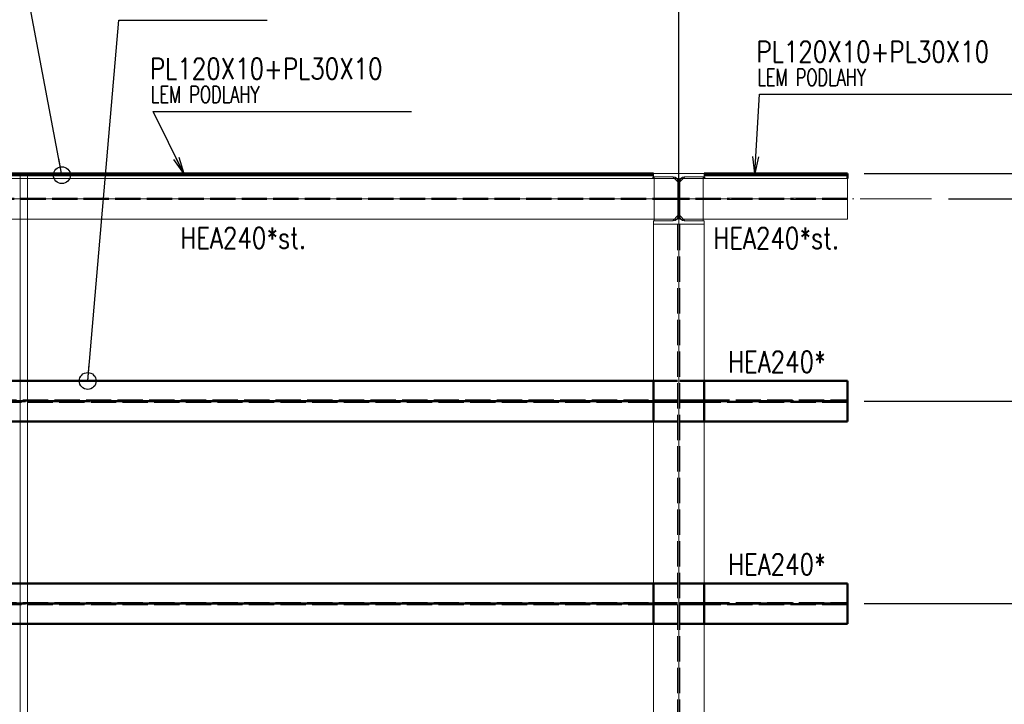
# Paper-space layout 'Layout1' of a CAD drawing. Extents: x -2 to 1677, y -36 to 422.
# Tile 64 of 100: x 1000 to 1117, y 254 to 335. Entities that reach past the tile are written whole.
import ezdxf

# ---------------------------------------------------------------- set-up
doc = ezdxf.new("R2010")
doc.units = 0
for name, pattern in [('ACAD_ISO02W100', [15, 12, -3]), ('ACAD_ISO04W100', [30.5, 24, -3, 0.5, -3]), ('HP_01_CER_B', [8, 5, -1, 1, -1])]:
    doc.linetypes.add(name, pattern=pattern)
doc.layers.get('0').update_dxf_attribs({"linetype": 'CONTINUOUS'})
doc.layers.get('DEFPOINTS').update_dxf_attribs({"color": 132, "linetype": 'CONTINUOUS'})
for name, color, linetype, lineweight in [('SS_1.ET-HALA_TaO-PRISTAVBA-PODLAH.NOSNIKY', 9, 'CONTINUOUS', 13), ('SS_1.ET-HALA_TaO-PRISTAVBA-SLOUP', 9, 'CONTINUOUS', 13), ('SS_1.ET-HALA_TaO-RASTR', 7, 'HP_01_CER_B', 13), ('SS_2.ET-HALA_TaO-PRISTAVBA-PODLAH.NOSNIKY', 172, 'CONTINUOUS', 50), ('SS_2.ET-HALA_TaO-PRISTAVBA-PODLAHA_LEM', 140, 'CONTINUOUS', 50), ('SS_2.ET-HALA_TaO-PRISTAVBA-TRAPEZ.PLECH', 153, 'CONTINUOUS', 18), ('SS_KOTY', 3, 'CONTINUOUS', 25), ('SS_POPIS_PROFILU', 13, 'CONTINUOUS', 25), ('SS_POPIS_PROFILU_S355', 2, 'CONTINUOUS', 35), ('SS_STAV.OK-POPIS_PROFILU', 9, 'CONTINUOUS', 13)]:
    doc.layers.add(name, color=color, linetype=linetype, lineweight=lineweight)
doc.styles.add('ROMANS', font='romans.shx', dxfattribs={"width": 0.8})
doc.styles.add('romans.shx', font='romans.shx', dxfattribs={"height": 5})
doc.linetypes.add('ZIGZAG', pattern='A,0.00254,-5.08,[131,ltypeshp.shx,S=5.08,R=0,X=-5.08,Y=0],-10.16,[131,ltypeshp.shx,S=5.08,R=180,X=5.08,Y=0],-5.08', length=20.32254)
doc.dimstyles.new('A-1_(2.5)_50AS', dxfattribs={"dimtxt": 2.5, "dimasz": 2, "dimexe": 1, "dimexo": 2, "dimgap": 0, "dimtad": 0, "dimdec": 1, "dimlfac": 50, "dimrnd": 1, "dimtxsty": 'ROMANS', "dimblk1": 'OBLIQUE', "dimblk2": 'OBLIQUE', "dimsah": 1, "dimcen": 2, "dimclrd": 256, "dimclre": 256, "dimclrt": 256, "dimadec": 1, "dimazin": 2, "dimtfac": 0.714286, "dimtdec": 1, "dimtmove": 0, "dimatfit": 3, "dimldrblk": 'OPEN', "dimfxl": 1, "dimtvp": 1.142857, "dimtfill": 1, "dimtolj": 1, "dimlwd": -1, "dimlwe": -1, "dimarcsym": 0})

# ---------------------------------------------------------------- blocks, each defined once
blk = doc.blocks.new('_Oblique')
at = {"color": 0, "linetype": 'ByBlock', "lineweight": -2}
blk.add_line((-0.5, -0.5), (0.5, 0.5), dxfattribs=at)
blk = doc.blocks.new('*D21')
at = {"layer": 'DEFPOINTS', "color": 0, "transparency": 16777216}
for p in [(1078.27, 358.4), (958.27, 313.63, -5000.4), (1078.27, 313.63, -5010.4)]:
    blk.add_point(p, dxfattribs=at)
at = {"layer": 'SS_KOTY', "transparency": 16777216}
for p, q in [((958.27, 315.63), (958.27, 359.4)), ((1078.27, 315.63), (1078.27, 359.4)), ((958.27, 358.4), (1078.27, 358.4))]:
    blk.add_line(p, q, dxfattribs=at)
at = {"layer": 'SS_KOTY', "transparency": 16777216, "xscale": 2, "yscale": 2, "zscale": 2, "rotation": 180}
blk.add_blockref('_Oblique', (958.27, 358.4), dxfattribs=at)
at = {"layer": 'SS_KOTY', "transparency": 16777216, "xscale": 2, "yscale": 2, "zscale": 2}
blk.add_blockref('_Oblique', (1078.27, 358.4), dxfattribs=at)
at = {"layer": 'SS_KOTY', "transparency": 16777216, "insert": (1018.27, 361.26), "char_height": 2.5, "attachment_point": 5, "style": 'ROMANS', "bg_fill": 3, "box_fill_scale": 1.1, "bg_fill_color": 256, "bg_fill_true_color": 13158600, "bg_fill_transparency": 0}
blk.add_mtext('\\A1;6000', dxfattribs=at)
blk = doc.blocks.new('_OPEN')
at = {"color": 0, "linetype": 'ByBlock'}
for p, q in [((-1, 0.167), (0, 0)), ((0, 0), (-1, -0.167)), ((0, 0), (-1, 0))]:
    blk.add_line(p, q, dxfattribs=at)
blk = doc.blocks.new('*D27')
at = {"layer": 'DEFPOINTS', "color": 0, "transparency": 16777216}
for p in [(1098.27, 265.63, -5010.4), (1126.25, 265.63), (1098.27, 241.63, -5010.4)]:
    blk.add_point(p, dxfattribs=at)
at = {"layer": 'SS_KOTY', "transparency": 16777216}
for p, q in [((1100.27, 265.63), (1127.25, 265.63)), ((1126.25, 241.63), (1126.25, 265.63)), ((1100.27, 241.63), (1127.25, 241.63))]:
    blk.add_line(p, q, dxfattribs=at)
at = {"layer": 'SS_KOTY', "transparency": 16777216, "xscale": 2, "yscale": 2, "zscale": 2}
for p, rotation in [((1126.25, 265.63), 90), ((1126.25, 241.63), 270)]:
    blk.add_blockref('_Oblique', p, dxfattribs=dict(at, rotation=rotation))
at = {"layer": 'SS_KOTY', "transparency": 16777216, "insert": (1123.39, 253.63), "char_height": 2.5, "attachment_point": 5, "rotation": 90, "style": 'ROMANS', "bg_fill": 3, "box_fill_scale": 1.1, "bg_fill_color": 256, "bg_fill_true_color": 13158600, "bg_fill_transparency": 0}
blk.add_mtext('\\A1;1200', dxfattribs=at)
blk = doc.blocks.new('*D28')
at = {"layer": 'DEFPOINTS', "color": 0, "transparency": 16777216}
for p in [(1098.27, 289.63, -5010.4), (1126.25, 289.63), (1098.27, 265.63, -5010.4)]:
    blk.add_point(p, dxfattribs=at)
at = {"layer": 'SS_KOTY', "transparency": 16777216}
for p, q in [((1100.27, 289.63), (1127.25, 289.63)), ((1126.25, 265.63), (1126.25, 289.63)), ((1100.27, 265.63), (1127.25, 265.63))]:
    blk.add_line(p, q, dxfattribs=at)
at = {"layer": 'SS_KOTY', "transparency": 16777216, "xscale": 2, "yscale": 2, "zscale": 2}
for p, rotation in [((1126.25, 289.63), 90), ((1126.25, 265.63), 270)]:
    blk.add_blockref('_Oblique', p, dxfattribs=dict(at, rotation=rotation))
at = {"layer": 'SS_KOTY', "transparency": 16777216, "insert": (1123.39, 277.63), "char_height": 2.5, "attachment_point": 5, "rotation": 90, "style": 'ROMANS', "bg_fill": 3, "box_fill_scale": 1.1, "bg_fill_color": 256, "bg_fill_true_color": 13158600, "bg_fill_transparency": 0}
blk.add_mtext('\\A1;1200', dxfattribs=at)
blk = doc.blocks.new('*D29')
at = {"layer": 'DEFPOINTS', "color": 0, "transparency": 16777216}
for p in [(1108.27, 313.63), (1126.25, 313.63), (1098.27, 289.63, -5010.4)]:
    blk.add_point(p, dxfattribs=at)
at = {"layer": 'SS_KOTY', "transparency": 16777216}
for p, q in [((1110.27, 313.63), (1127.25, 313.63)), ((1126.25, 289.63), (1126.25, 313.63)), ((1100.27, 289.63), (1127.25, 289.63))]:
    blk.add_line(p, q, dxfattribs=at)
at = {"layer": 'SS_KOTY', "transparency": 16777216, "xscale": 2, "yscale": 2, "zscale": 2}
for p, rotation in [((1126.25, 313.63), 90), ((1126.25, 289.63), 270)]:
    blk.add_blockref('_Oblique', p, dxfattribs=dict(at, rotation=rotation))
at = {"layer": 'SS_KOTY', "transparency": 16777216, "insert": (1123.39, 301.63), "char_height": 2.5, "attachment_point": 5, "rotation": 90, "style": 'ROMANS', "bg_fill": 3, "box_fill_scale": 1.1, "bg_fill_color": 256, "bg_fill_true_color": 13158600, "bg_fill_transparency": 0}
blk.add_mtext('\\A1;1200', dxfattribs=at)
blk = doc.blocks.new('*D30')
at = {"layer": 'DEFPOINTS', "color": 0, "transparency": 16777216}
for p in [(1098.27, 316.63, -5008), (1126.25, 316.63), (1108.27, 313.63)]:
    blk.add_point(p, dxfattribs=at)
at = {"layer": 'SS_KOTY', "transparency": 16777216}
for p, q in [((1126.25, 316.63), (1126.25, 323.48)), ((1100.27, 316.63), (1127.25, 316.63)), ((1126.25, 313.63), (1126.25, 316.63)), ((1110.27, 313.63), (1127.25, 313.63))]:
    blk.add_line(p, q, dxfattribs=at)
at = {"layer": 'SS_KOTY', "transparency": 16777216, "xscale": 2, "yscale": 2, "zscale": 2}
for p, rotation in [((1126.25, 316.63), 90), ((1126.25, 313.63), 270)]:
    blk.add_blockref('_Oblique', p, dxfattribs=dict(at, rotation=rotation))
at = {"layer": 'SS_KOTY', "transparency": 16777216, "insert": (1123.39, 321.05), "char_height": 2.5, "attachment_point": 5, "rotation": 90, "style": 'ROMANS', "bg_fill": 3, "box_fill_scale": 1.1, "bg_fill_color": 256, "bg_fill_true_color": 13158600, "bg_fill_transparency": 0}
blk.add_mtext('\\A1;150', dxfattribs=at)
blk = doc.blocks.new('*D36')
at = {"layer": 'DEFPOINTS', "color": 0, "transparency": 16777216}
for p in [(1108.27, 313.63), (1138.25, 313.63), (1108.27, 161.53)]:
    blk.add_point(p, dxfattribs=at)
at = {"layer": 'SS_KOTY', "transparency": 16777216}
for p, q in [((1110.27, 313.63), (1139.25, 313.63)), ((1138.25, 161.53), (1138.25, 313.63)), ((1110.27, 161.53), (1139.25, 161.53))]:
    blk.add_line(p, q, dxfattribs=at)
at = {"layer": 'SS_KOTY', "transparency": 16777216, "xscale": 2, "yscale": 2, "zscale": 2}
for p, rotation in [((1138.25, 313.63), 90), ((1138.25, 161.53), 270)]:
    blk.add_blockref('_Oblique', p, dxfattribs=dict(at, rotation=rotation))
at = {"layer": 'SS_KOTY', "transparency": 16777216, "insert": (1135.39, 237.58), "char_height": 2.5, "attachment_point": 5, "rotation": 90, "style": 'ROMANS', "bg_fill": 3, "box_fill_scale": 1.1, "bg_fill_color": 256, "bg_fill_true_color": 13158600, "bg_fill_transparency": 0}
blk.add_mtext('\\A1;7605', dxfattribs=at)
blk = doc.blocks.new('*D81')
at = {"layer": 'DEFPOINTS', "color": 0, "transparency": 16777216}
for p in [(1078.27, 364.4), (838.27, 313.63, -5000.4), (1078.27, 313.63, -5010.4)]:
    blk.add_point(p, dxfattribs=at)
at = {"layer": 'SS_KOTY', "transparency": 16777216}
for p, q in [((838.27, 315.63), (838.27, 365.4)), ((1078.27, 315.63), (1078.27, 365.4)), ((838.27, 364.4), (1078.27, 364.4))]:
    blk.add_line(p, q, dxfattribs=at)
at = {"layer": 'SS_KOTY', "transparency": 16777216, "xscale": 2, "yscale": 2, "zscale": 2, "rotation": 180}
blk.add_blockref('_Oblique', (838.27, 364.4), dxfattribs=at)
at = {"layer": 'SS_KOTY', "transparency": 16777216, "xscale": 2, "yscale": 2, "zscale": 2}
blk.add_blockref('_Oblique', (1078.27, 364.4), dxfattribs=at)
at = {"layer": 'SS_KOTY', "transparency": 16777216, "insert": (958.27, 367.26), "char_height": 2.5, "attachment_point": 5, "style": 'ROMANS', "bg_fill": 3, "box_fill_scale": 1.1, "bg_fill_color": 256, "bg_fill_true_color": 13158600, "bg_fill_transparency": 0}
blk.add_mtext('\\A1;12000', dxfattribs=at)

psp = doc.layouts.get("Layout1")

# ---------------------------------------------------------------- linework, layer by layer
at = {"layer": 'SS_1.ET-HALA_TaO-PRISTAVBA-PODLAH.NOSNIKY', "color": 9, "linetype": 'ACAD_ISO02W100', "ltscale": 0.25}
for p, q in [((1000.9908, 311.2264), (980.9908, 311.2264)), ((1077.7608, 311.2264), (1075.3608, 311.2264)), ((1078.1608, 311.2264), (1078.0283, 311.2264)), ((1078.1608, 311.2264), (1078.1608, 311.5463)), ((1078.3809, 311.5463), (1078.3809, 311.2264)), ((1078.5134, 311.2264), (1078.3809, 311.2264)), ((1081.1808, 311.2264), (1078.7808, 311.2264)), ((1078.1358, 172.5264), (1078.1358, 310.6264)), ((1078.4058, 172.5264), (1078.4058, 310.6264))]:
    psp.add_line(p, q, dxfattribs=at)
at = {"layer": 'SS_1.ET-HALA_TaO-PRISTAVBA-PODLAH.NOSNIKY', "color": 5, "linetype": 'Continuous', "ltscale": 0.25}
for p, q in [((1075.3608, 311.2264), (1000.9908, 311.2264)), ((1078.0283, 311.2264), (1077.7608, 311.2264)), ((1078.7808, 311.2264), (1078.5134, 311.2264)), ((1075.2708, 292.0264), (1075.2708, 310.6264)), ((1081.2708, 310.6264), (1081.2708, 292.0264)), ((1075.2708, 268.0264), (1075.2708, 287.2264)), ((1081.2708, 287.2264), (1081.2708, 268.0264)), ((1075.2708, 244.0264), (1075.2708, 263.2264)), ((1081.2708, 263.2264), (1081.2708, 244.0264))]:
    psp.add_line(p, q, dxfattribs=at)
at = {"layer": 'SS_1.ET-HALA_TaO-PRISTAVBA-SLOUP', "color": 5, "linetype": 'Continuous', "ltscale": 0.25}
for p, q in [((1081.2708, 316.6264), (1081.2708, 316.2464)), ((1081.1808, 311.0264), (1081.1808, 316.2264)), ((1077.6208, 311.0064), (1075.2708, 311.0064)), ((1075.2708, 310.6264), (1075.2708, 311.0064)), ((1075.3608, 311.0264), (1077.5608, 311.0264)), ((1077.5608, 311.0264), (1078.1608, 311.6264)), ((1078.3808, 311.6264), (1078.9808, 311.0264)), ((1081.2708, 311.0064), (1078.9208, 311.0064)), ((1078.9808, 311.0264), (1081.1808, 311.0264)), ((1081.2708, 311.0064), (1081.2708, 310.6264)), ((1075.2708, 310.6264), (1081.2708, 310.6264))]:
    psp.add_line(p, q, dxfattribs=at)
at = {"layer": 'SS_1.ET-HALA_TaO-PRISTAVBA-SLOUP', "color": 5, "linetype": 'Continuous', "ltscale": 0.25, "extrusion": (0, 0, -1)}
for centre, start, end in [((-1077.6208, 311.5464), 180, 270), ((-1078.9208, 311.5464), 270, 0)]:
    psp.add_arc(centre, 0.54, start, end, dxfattribs=at)
at = {"layer": 'SS_2.ET-HALA_TaO-PRISTAVBA-PODLAH.NOSNIKY', "color": 3, "linetype": 'ACAD_ISO02W100', "ltscale": 0.25}
for p, q in [((1000.9908, 292.0264), (980.9908, 292.0264)), ((1078.1358, 292.0264), (1075.2708, 292.0264)), ((1081.2708, 292.0264), (1078.4058, 292.0264)), ((944.1908, 289.7014), (1075.2708, 289.7014)), ((1075.2708, 289.5514), (944.1908, 289.5514)), ((1075.2708, 289.7014), (1075.3001, 289.7014)), ((1075.3001, 289.5514), (1075.2708, 289.5514)), ((1075.3001, 289.7014), (1075.3708, 289.7014)), ((1075.3708, 289.5514), (1075.3001, 289.5514)), ((1075.3708, 289.7014), (1078.1358, 289.7014)), ((1075.3708, 289.5514), (1075.3708, 289.7014)), ((1078.1358, 289.5514), (1075.3708, 289.5514)), ((1078.4058, 289.7014), (1081.1708, 289.7014)), ((1081.1708, 289.5514), (1078.4058, 289.5514)), ((1081.1708, 289.7014), (1081.2415, 289.7014)), ((1081.1708, 289.7014), (1081.1708, 289.5514)), ((1081.2415, 289.5514), (1081.1708, 289.5514)), ((1081.2415, 289.7014), (1081.2708, 289.7014)), ((1081.2708, 289.5514), (1081.2415, 289.5514)), ((1000.9908, 287.2264), (980.9908, 287.2264)), ((1078.1358, 287.2264), (1075.2708, 287.2264)), ((1081.2708, 287.2264), (1078.4058, 287.2264)), ((1000.9908, 268.0264), (980.9908, 268.0264)), ((1078.1358, 268.0264), (1075.2708, 268.0264)), ((1081.2708, 268.0264), (1078.4058, 268.0264)), ((944.1908, 265.7014), (1075.2708, 265.7014)), ((1075.2708, 265.5514), (944.1908, 265.5514)), ((1075.2708, 265.7014), (1075.3001, 265.7014)), ((1075.3001, 265.5514), (1075.2708, 265.5514)), ((1075.3001, 265.7014), (1075.3708, 265.7014)), ((1075.3708, 265.5514), (1075.3001, 265.5514)), ((1075.3708, 265.7014), (1078.1358, 265.7014)), ((1075.3708, 265.5514), (1075.3708, 265.7014)), ((1078.1358, 265.5514), (1075.3708, 265.5514)), ((1078.4058, 265.7014), (1081.1708, 265.7014)), ((1081.1708, 265.5514), (1078.4058, 265.5514)), ((1081.1708, 265.7014), (1081.2415, 265.7014)), ((1081.1708, 265.7014), (1081.1708, 265.5514)), ((1081.2415, 265.5514), (1081.1708, 265.5514)), ((1081.2415, 265.7014), (1081.2708, 265.7014)), ((1081.2708, 265.5514), (1081.2415, 265.5514)), ((1000.9908, 263.2264), (980.9908, 263.2264)), ((1078.1358, 263.2264), (1075.2708, 263.2264)), ((1081.2708, 263.2264), (1078.4058, 263.2264))]:
    psp.add_line(p, q, dxfattribs=at)
at = {"layer": 'SS_2.ET-HALA_TaO-PRISTAVBA-PODLAH.NOSNIKY', "color": 1, "linetype": 'Continuous', "ltscale": 0.25}
for p, q in [((1075.2708, 292.0264), (1000.9908, 292.0264)), ((1075.2708, 287.2264), (1075.2708, 292.0264)), ((1081.2708, 292.0264), (1081.2708, 287.2264)), ((1075.2708, 287.2264), (1000.9908, 287.2264)), ((1075.2708, 268.0264), (1000.9908, 268.0264)), ((1075.2708, 263.2264), (1075.2708, 268.0264)), ((1081.2708, 268.0264), (1081.2708, 263.2264)), ((1075.2708, 263.2264), (1000.9908, 263.2264))]:
    psp.add_line(p, q, dxfattribs=at)
at = {"layer": 'SS_2.ET-HALA_TaO-PRISTAVBA-PODLAH.NOSNIKY', "color": 7, "linetype": 'ACAD_ISO04W100', "ltscale": 0.25}
for p, q in [((941.3908, 289.6264), (1078.2708, 289.6264)), ((941.3908, 265.6264), (1078.2708, 265.6264))]:
    psp.add_line(p, q, dxfattribs=at)
at = {"layer": 'SS_2.ET-HALA_TaO-PRISTAVBA-PODLAHA_LEM', "color": 1, "linetype": 'Continuous', "ltscale": 0.25}
psp.add_line((1081.2708, 316.2464), (1081.2708, 316.0264), dxfattribs=at)
at = {"layer": 'SS_POPIS_PROFILU', "color": 0, "linetype": 'ByBlock'}
for p, q in [((1087.2735, 316.6264), (1087.0642, 318.6431)), ((1087.2735, 316.6264), (1087.3969, 318.6226)), ((1087.7296, 318.602), (1087.2735, 316.6264))]:
    psp.add_line(p, q, dxfattribs=at)
at = {"layer": 'SS_POPIS_PROFILU', "color": 0, "linetype": 'ByBlock', "lineweight": -2}
psp.add_line((1008.1399, 292.0264), (1008.3126, 294.0189), dxfattribs=at)
psp.add_circle((1008.1399, 292.0264), 1, dxfattribs=at)

# ---------------------------------------------------------------- texts
at = {"layer": 'SS_POPIS_PROFILU', "color": 13, "style": 'romans.shx'}
for s, height, width, p in [('PL120X10+PL30X10', 2.5, 0.8, (1087.4771, 329.8191)), ('LEM PODLAHY', 2, 0.7, (1087.5902, 327.0191))]:
    psp.add_text(s, height=height, dxfattribs=dict(at, width=width)).set_placement(p)
at = {"layer": 'SS_POPIS_PROFILU_S355', "color": 2, "style": 'romans.shx', "width": 0.8}
for p in [(1084.1096, 293.0474), (1084.1096, 269.0474)]:
    psp.add_text('HEA240*', height=2.5, dxfattribs=at).set_placement(p)
at = {"layer": 'SS_STAV.OK-POPIS_PROFILU', "color": 9, "style": 'romans.shx', "width": 0.8}
for p in [(1019.1272, 307.7164), (1082.3655, 307.7084)]:
    psp.add_text('HEA240*st.', height=2.5, dxfattribs=at).set_placement(p)

# ---------------------------------------------------------------- dimensions: what is measured, and where the dimension line sits
at = {"layer": 'SS_KOTY'}
dim = psp.add_linear_dim(base=(1078.2708, 358.3997), p1=(958.2708, 313.6264, -5000.4), p2=(1078.2708, 313.6264, -5010.4), dimstyle='A-1_(2.5)_50AS', override={"dimtmove": 1}, dxfattribs=at)
dim.commit()
dim.dimension.update_dxf_attribs({"geometry": '*D21', "text_midpoint": (1018.2708, 361.2569)})
dim = psp.add_linear_dim(base=(1126.2465, 265.6264), p1=(1098.2708, 241.6264, -5010.4), p2=(1098.2708, 265.6264, -5010.4), angle=90, dimstyle='A-1_(2.5)_50AS', override={"dimtmove": 1}, dxfattribs=at)
dim.commit()
dim.dimension.update_dxf_attribs({"geometry": '*D27', "text_midpoint": (1123.3894, 253.6264)})

# ---------------------------------------------------------------- next in the draw order: linework, layer by layer
at = {"layer": 'SS_2.ET-HALA_TaO-PRISTAVBA-PODLAH.NOSNIKY', "color": 1, "linetype": 'Continuous', "ltscale": 0.25}
psp.add_line((1098.2708, 263.2264), (1081.2708, 263.2264), dxfattribs=at)

# ---------------------------------------------------------------- next in the draw order: dimensions: what is measured, and where the dimension line sits
at = {"layer": 'SS_KOTY'}
dim = psp.add_linear_dim(base=(1078.2708, 364.3997), p1=(838.2708, 313.6264, -5000.4), p2=(1078.2708, 313.6264, -5010.4), dimstyle='A-1_(2.5)_50AS', override={"dimtmove": 1}, dxfattribs=at)
dim.commit()
dim.dimension.update_dxf_attribs({"geometry": '*D81', "text_midpoint": (958.2708, 367.2569)})
dim = psp.add_linear_dim(base=(1126.2465, 289.6264), p1=(1098.2708, 265.6264, -5010.4), p2=(1098.2708, 289.6264, -5010.4), angle=90, dimstyle='A-1_(2.5)_50AS', override={"dimtmove": 1}, dxfattribs=at)
dim.commit()
dim.dimension.update_dxf_attribs({"geometry": '*D28', "text_midpoint": (1123.3894, 277.6264)})

# ---------------------------------------------------------------- next in the draw order: linework, layer by layer
at = {"layer": 'SS_1.ET-HALA_TaO-PRISTAVBA-PODLAH.NOSNIKY', "color": 9, "linetype": 'ACAD_ISO02W100', "ltscale": 0.25}
for p, q in [((1000.9908, 316.0264), (980.9908, 316.0264)), ((1077.7608, 316.0264), (1075.3608, 316.0264)), ((1078.1608, 316.0264), (1078.0283, 316.0264)), ((1078.1608, 315.7064), (1078.1608, 316.0264)), ((1078.5134, 316.0264), (1078.3809, 316.0264)), ((1078.3809, 316.0264), (1078.3809, 315.7064)), ((1081.1808, 316.0264), (1078.7808, 316.0264)), ((1078.1608, 313.7014), (958.3808, 313.7014)), ((1078.1608, 313.5514), (958.3808, 313.5514))]:
    psp.add_line(p, q, dxfattribs=at)
at = {"layer": 'SS_1.ET-HALA_TaO-PRISTAVBA-PODLAH.NOSNIKY', "color": 5, "linetype": 'Continuous', "ltscale": 0.25}
for p, q in [((1075.3608, 316.0264), (1000.9908, 316.0264)), ((1078.0283, 316.0264), (1077.7608, 316.0264)), ((1078.7808, 316.0264), (1078.5134, 316.0264))]:
    psp.add_line(p, q, dxfattribs=at)
at = {"layer": 'SS_1.ET-HALA_TaO-PRISTAVBA-PODLAH.NOSNIKY', "color": 9, "linetype": 'ACAD_ISO04W100', "ltscale": 0.25}
for p in [(958.2708, 313.6264), (1078.2708, 161.5264)]:
    psp.add_line(p, (1078.2708, 313.6264), dxfattribs=at)
at = {"layer": 'SS_1.ET-HALA_TaO-PRISTAVBA-SLOUP', "color": 5, "linetype": 'Continuous', "ltscale": 0.25}
for p, q in [((1081.2708, 316.6264), (1075.2708, 316.6264)), ((1075.2708, 316.2464), (1075.2708, 316.6264)), ((1075.2708, 316.2464), (1077.6208, 316.2464)), ((1077.5608, 316.2264), (1075.3608, 316.2264)), ((1075.3608, 316.2264), (1075.3608, 311.0264)), ((1078.1608, 315.6264), (1077.5608, 316.2264)), ((1078.1608, 311.5464), (1078.1608, 315.7064)), ((1078.9808, 316.2264), (1078.3808, 315.6264)), ((1078.3808, 315.7064), (1078.3808, 311.5464)), ((1078.9208, 316.2464), (1081.2708, 316.2464)), ((1081.1808, 316.2264), (1078.9808, 316.2264))]:
    psp.add_line(p, q, dxfattribs=at)
at = {"layer": 'SS_1.ET-HALA_TaO-PRISTAVBA-SLOUP', "color": 5, "linetype": 'Continuous', "ltscale": 0.25, "extrusion": (4.18583e-14, 1.01055e-13, -1)}
psp.add_arc((-1077.6208, 315.7064), 0.54, 90, 180, dxfattribs=at)
at = {"layer": 'SS_1.ET-HALA_TaO-PRISTAVBA-SLOUP', "color": 5, "linetype": 'Continuous', "ltscale": 0.25, "extrusion": (-1.01055e-13, 4.18583e-14, -1)}
psp.add_arc((-1078.9208, 315.7064), 0.54, 0, 90, dxfattribs=at)
at = {"layer": 'SS_1.ET-HALA_TaO-RASTR', "linetype": 'ACAD_ISO04W100', "ltscale": 0.25}
for p, q in [((1078.2708, 324.0648), (1078.2708, 364.3997)), ((1078.2708, 74.0648), (1078.2708, 324.0648))]:
    psp.add_line(p, q, dxfattribs=at)
at = {"layer": 'SS_2.ET-HALA_TaO-PRISTAVBA-PODLAH.NOSNIKY', "color": 1, "linetype": 'Continuous', "ltscale": 0.25}
for p, q in [((1098.2708, 287.2264), (1081.2708, 287.2264)), ((1098.2708, 268.0264), (1081.2708, 268.0264))]:
    psp.add_line(p, q, dxfattribs=at)
at = {"layer": 'SS_2.ET-HALA_TaO-PRISTAVBA-PODLAH.NOSNIKY', "color": 9, "linetype": 'ZIGZAG', "ltscale": 0.25}
psp.add_line((1098.2708, 263.2264), (1098.2708, 268.0264), dxfattribs=at)
at = {"layer": 'SS_2.ET-HALA_TaO-PRISTAVBA-PODLAH.NOSNIKY', "color": 7, "linetype": 'ACAD_ISO04W100', "ltscale": 0.25}
psp.add_line((1078.2708, 265.6264), (1098.2708, 265.6264), dxfattribs=at)
at = {"layer": 'SS_2.ET-HALA_TaO-PRISTAVBA-PODLAH.NOSNIKY', "color": 3, "linetype": 'ACAD_ISO02W100', "ltscale": 0.25}
for p, q in [((1081.2708, 265.7014), (1098.2708, 265.7014)), ((1098.2708, 265.5514), (1081.2708, 265.5514))]:
    psp.add_line(p, q, dxfattribs=at)
at = {"layer": 'SS_2.ET-HALA_TaO-PRISTAVBA-PODLAHA_LEM', "color": 7, "linetype": 'ACAD_ISO04W100', "ltscale": 0.25}
psp.add_line((1075.2708, 316.6264), (961.2708, 316.6264), dxfattribs=at)
psp.add_line((1075.2708, 316.6264), (961.2708, 316.6264), dxfattribs=at)
at = {"layer": 'SS_2.ET-HALA_TaO-PRISTAVBA-PODLAHA_LEM', "color": 1, "linetype": 'Continuous', "ltscale": 0.25}
for p, q in [((1075.2708, 316.6264), (961.2708, 316.6264)), ((1075.2708, 316.4264), (961.2708, 316.4264)), ((1075.2708, 316.0264), (1075.2708, 316.2464))]:
    psp.add_line(p, q, dxfattribs=at)
at = {"layer": 'SS_2.ET-HALA_TaO-PRISTAVBA-TRAPEZ.PLECH', "color": 5, "linetype": 'Continuous', "ltscale": 0.25}
for p, q in [((1000.1147, 172.7264), (1000.1147, 316.4264)), ((1000.9908, 172.7264), (1000.9908, 316.4264))]:
    psp.add_line(p, q, dxfattribs=at)
at = {"layer": 'SS_POPIS_PROFILU', "color": 0, "linetype": 'ByBlock', "lineweight": -2}
psp.add_line((1005.0814, 316.4264), (1004.7086, 318.3913), dxfattribs=at)
at = {"layer": 'SS_POPIS_PROFILU', "color": 0, "linetype": 'ByBlock'}
for p, q in [((1019.5349, 316.6264), (1018.3501, 318.2717)), ((1019.5349, 316.6264), (1018.6489, 318.4194)), ((1018.9477, 318.5671), (1019.5349, 316.6264))]:
    psp.add_line(p, q, dxfattribs=at)
at = {"layer": 'SS_POPIS_PROFILU', "color": 13}
for points in [[(1005.0814, 316.4264), (1000.075, 342.8174), (1023.6083, 342.8174)], [(1008.1399, 292.0264), (1011.8478, 334.7941), (1029.4478, 334.7941)], [(1019.5349, 316.6264), (1015.8966, 323.9892), (1046.5633, 323.9892)]]:
    psp.add_lwpolyline(points, dxfattribs=at)
at = {"layer": 'SS_POPIS_PROFILU', "color": 0, "linetype": 'ByBlock', "lineweight": -2}
psp.add_circle((1005.0814, 316.4264), 1, dxfattribs=at)

# ---------------------------------------------------------------- next in the draw order: texts
at = {"layer": 'SS_POPIS_PROFILU', "color": 13, "style": 'romans.shx'}
for s, height, width, p in [('PL120X10+PL30X10', 2.5, 0.8, (1015.5195, 327.7892)), ('LEM PODLAHY', 2, 0.7, (1015.6326, 324.9892))]:
    psp.add_text(s, height=height, dxfattribs=dict(at, width=width)).set_placement(p)

# ---------------------------------------------------------------- next in the draw order: dimensions: what is measured, and where the dimension line sits
at = {"layer": 'SS_KOTY'}
dim = psp.add_linear_dim(base=(1126.2465, 313.6264), p1=(1098.2708, 289.6264, -5010.4), p2=(1108.2698, 313.6264), angle=90, dimstyle='A-1_(2.5)_50AS', override={"dimtmove": 1}, dxfattribs=at)
dim.commit()
dim.dimension.update_dxf_attribs({"geometry": '*D29', "text_midpoint": (1123.3894, 301.6264)})

# ---------------------------------------------------------------- next in the draw order: linework, layer by layer
at = {"layer": 'SS_1.ET-HALA_TaO-PRISTAVBA-PODLAH.NOSNIKY', "color": 5, "linetype": 'Continuous', "ltscale": 0.25}
psp.add_line((1098.2708, 311.2264), (1081.1808, 311.2264), dxfattribs=at)
at = {"layer": 'SS_2.ET-HALA_TaO-PRISTAVBA-PODLAH.NOSNIKY', "color": 1, "linetype": 'Continuous', "ltscale": 0.25}
psp.add_line((1098.2708, 292.0264), (1081.2708, 292.0264), dxfattribs=at)
at = {"layer": 'SS_2.ET-HALA_TaO-PRISTAVBA-PODLAH.NOSNIKY', "color": 9, "linetype": 'ZIGZAG', "ltscale": 0.25}
psp.add_line((1098.2708, 287.2264), (1098.2708, 292.0264), dxfattribs=at)
at = {"layer": 'SS_2.ET-HALA_TaO-PRISTAVBA-PODLAH.NOSNIKY', "color": 7, "linetype": 'ACAD_ISO04W100', "ltscale": 0.25}
psp.add_line((1078.2708, 289.6264), (1098.2708, 289.6264), dxfattribs=at)
at = {"layer": 'SS_2.ET-HALA_TaO-PRISTAVBA-PODLAH.NOSNIKY', "color": 3, "linetype": 'ACAD_ISO02W100', "ltscale": 0.25}
for p, q in [((1081.2708, 289.7014), (1098.2708, 289.7014)), ((1098.2708, 289.5514), (1081.2708, 289.5514))]:
    psp.add_line(p, q, dxfattribs=at)

# ---------------------------------------------------------------- next in the draw order: dimensions: what is measured, and where the dimension line sits
at = {"layer": 'SS_KOTY'}
dim = psp.add_linear_dim(base=(1126.2465, 316.6264), p1=(1108.2698, 313.6264), p2=(1098.2708, 316.6264, -5008), angle=90, dimstyle='A-1_(2.5)_50AS', override={"dimtmove": 0}, dxfattribs=at)
dim.commit()
dim.dimension.update_dxf_attribs({"geometry": '*D30', "text_midpoint": (1123.3894, 321.055)})

# ---------------------------------------------------------------- next in the draw order: linework, layer by layer
at = {"layer": 'SS_1.ET-HALA_TaO-PRISTAVBA-PODLAH.NOSNIKY', "color": 5, "linetype": 'Continuous', "ltscale": 0.25}
psp.add_line((1098.2708, 316.0264), (1081.1808, 316.0264), dxfattribs=at)
at = {"layer": 'SS_1.ET-HALA_TaO-PRISTAVBA-PODLAH.NOSNIKY', "color": 9, "linetype": 'ZIGZAG', "ltscale": 0.25}
psp.add_line((1098.2708, 311.2264), (1098.2708, 316.0264), dxfattribs=at)
at = {"layer": 'SS_1.ET-HALA_TaO-PRISTAVBA-PODLAH.NOSNIKY', "color": 9, "linetype": 'ACAD_ISO04W100', "ltscale": 0.25}
psp.add_line((1078.2708, 313.6264), (1098.2708, 313.6264), dxfattribs=at)
at = {"layer": 'SS_1.ET-HALA_TaO-PRISTAVBA-PODLAH.NOSNIKY', "color": 9, "linetype": 'ACAD_ISO02W100', "ltscale": 0.25}
for p, q in [((1098.2708, 313.7014), (1078.3809, 313.7014)), ((1098.2708, 313.5514), (1078.3809, 313.5514))]:
    psp.add_line(p, q, dxfattribs=at)
at = {"layer": 'SS_1.ET-HALA_TaO-RASTR', "linetype": 'ACAD_ISO04W100', "ltscale": 0.25}
for p, q in [((93.2708, 313.6264), (1103.2708, 313.6264)), ((1103.2708, 313.6264), (1103.2698, 313.6264))]:
    psp.add_line(p, q, dxfattribs=at)
at = {"layer": 'SS_2.ET-HALA_TaO-PRISTAVBA-PODLAHA_LEM', "color": 1, "linetype": 'Continuous', "ltscale": 0.25}
for p, q in [((1098.2708, 316.6264), (1081.2708, 316.6264)), ((1098.2708, 316.4264), (1081.2708, 316.4264))]:
    psp.add_line(p, q, dxfattribs=at)
at = {"layer": 'SS_2.ET-HALA_TaO-PRISTAVBA-PODLAHA_LEM', "color": 7, "linetype": 'ACAD_ISO04W100', "ltscale": 0.25}
psp.add_line((1098.2708, 316.6264), (1081.2708, 316.6264), dxfattribs=at)
psp.add_line((1098.2708, 316.6264), (1081.2708, 316.6264), dxfattribs=at)
at = {"layer": 'SS_2.ET-HALA_TaO-PRISTAVBA-PODLAHA_LEM', "color": 9, "linetype": 'ZIGZAG', "ltscale": 0.25}
for p, q in [((1098.2708, 316.4264), (1098.2708, 316.6264)), ((1098.2708, 316.0264), (1098.2708, 316.4264))]:
    psp.add_line(p, q, dxfattribs=at)
at = {"layer": 'SS_POPIS_PROFILU', "color": 13}
psp.add_lwpolyline([(1087.2735, 316.6264), (1087.8542, 326.0191), (1118.5209, 326.0191)], dxfattribs=at)

# ---------------------------------------------------------------- next in the draw order: dimensions: what is measured, and where the dimension line sits
at = {"layer": 'SS_KOTY'}
dim = psp.add_linear_dim(base=(1138.2465, 313.6264), p1=(1108.2698, 161.5264), p2=(1108.2698, 313.6264), angle=90, dimstyle='A-1_(2.5)_50AS', dxfattribs=at)
dim.commit()
dim.dimension.update_dxf_attribs({"geometry": '*D36', "text_midpoint": (1135.3894, 237.5764)})

# ---------------------------------------------------------------- next in the draw order: linework, layer by layer
at = {"layer": 'SS_1.ET-HALA_TaO-RASTR', "linetype": 'ACAD_ISO04W100', "ltscale": 0.25}
psp.add_line((1103.2698, 313.6264), (1108.2698, 313.6264), dxfattribs=at)

doc.saveas('drawing.dxf')
